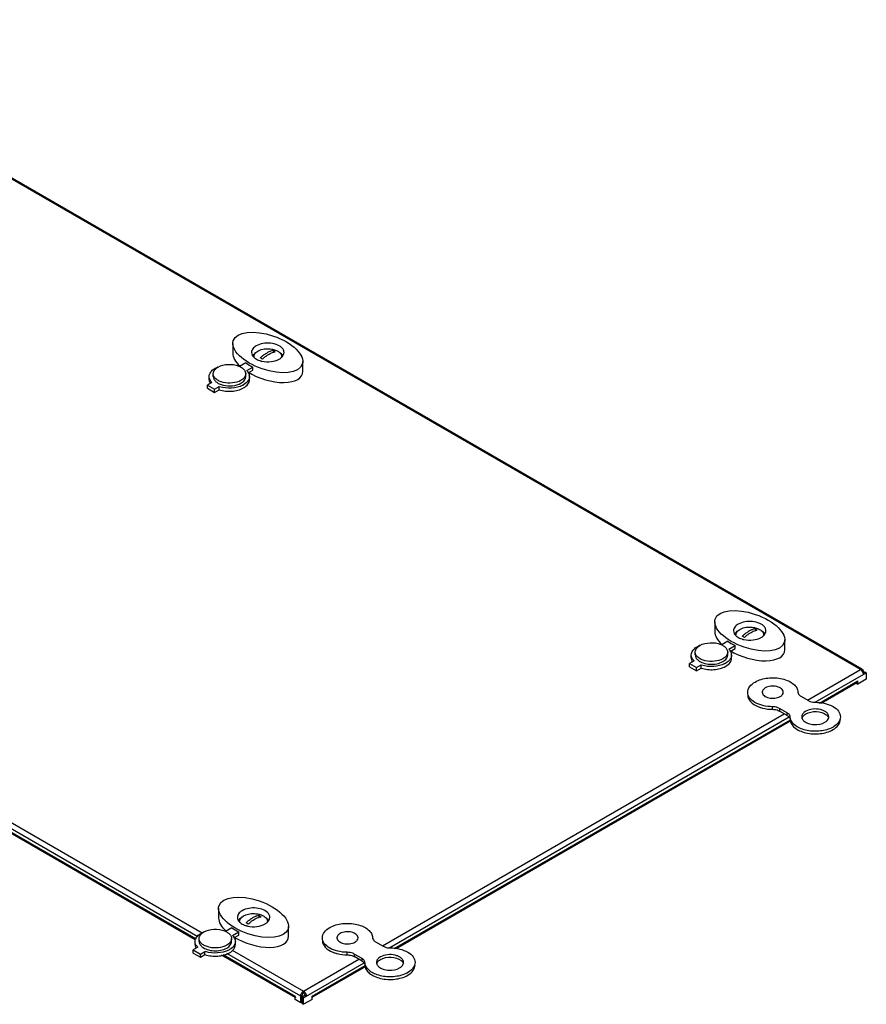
# Model space of a CAD drawing. Header units: millimetres. Extents: x 125 to 970, y 519 to 1010.
# Tile 2 of 2: x 547 to 970, y 519 to 1010. Entities that reach past the tile are written whole.
import ezdxf

# ---------------------------------------------------------------- set-up
doc = ezdxf.new("R2010")
doc.units = ezdxf.units.MM
doc.header["$LTSCALE"] = 99.383382
doc.layers.get('0').update_dxf_attribs({"linetype": 'CONTINUOUS'})

msp = doc.modelspace()

# ---------------------------------------------------------------- linework, layer by layer
at = {"color": 7, "linetype": 'Continuous'}
for p, q in [((966.87, 685.6), (405.78, 1009.54)), ((406.78, 1009.64), (967.52, 685.9)), ((653.66, 848.19), (653.66, 843.29)), ((673.78, 844.61), (673.78, 843.74)), ((660.2, 838.48), (657.07, 836.67)), ((660.61, 834.63), (663.74, 836.44)), ((661.29, 833.45), (663.74, 834.86)), ((663.74, 834.86), (663.74, 836.44)), ((688.59, 834.29), (688.59, 839.19)), ((641.91, 830.11), (641.91, 831.68)), ((643.93, 831.69), (643.93, 833.08)), ((660.13, 831.69), (660.13, 833.08)), ((662.01, 830.11), (662.01, 831.68)), ((643.31, 828.72), (641, 827.39)), ((641, 825.82), (641, 827.39)), ((641, 827.39), (644.53, 825.35)), ((641, 825.82), (644.53, 823.78)), ((644.53, 825.35), (646.84, 826.68)), ((644.53, 823.78), (644.53, 825.35)), ((644.53, 823.78), (646.84, 825.11)), ((646.84, 825.11), (646.84, 826.68)), ((894.08, 709.38), (894.08, 704.48)), ((914.2, 705.81), (914.2, 704.94)), ((900.67, 699.65), (897.56, 697.85)), ((901.09, 695.81), (904.21, 697.61)), ((904.21, 696.03), (904.21, 697.61)), ((929.01, 695.49), (929.01, 700.39)), ((882.39, 691.28), (882.39, 692.85)), ((884.35, 692.89), (884.35, 694.27)), ((900.55, 692.89), (900.55, 694.27)), ((901.77, 694.63), (904.21, 696.03)), ((902.49, 691.28), (902.49, 692.85)), ((883.79, 689.9), (881.48, 688.57)), ((881.48, 688.57), (885.02, 686.52)), ((881.48, 686.99), (881.48, 688.57)), ((885.02, 686.52), (887.32, 687.86)), ((887.32, 686.29), (887.32, 687.86)), ((636.24, 552.34), (410.35, 682.76)), ((413.01, 684.49), (638.48, 554.31)), ((881.48, 686.99), (885.02, 684.95)), ((885.02, 684.95), (885.02, 686.52)), ((885.02, 684.95), (887.32, 686.29)), ((940.43, 670.33), (966.87, 685.6)), ((944.19, 669.23), (969.7, 683.97)), ((966.87, 685.6), (967.87, 685.7)), ((967.87, 685.7), (968.29, 684.78)), ((968.29, 683.97), (968.29, 684.78)), ((968.29, 683.97), (969, 684.37)), ((969, 684.37), (969.7, 683.97)), ((969.7, 683.97), (969.7, 680.7)), ((634.99, 550.75), (407.66, 682)), ((408.45, 682.22), (635.38, 551.21)), ((946.36, 668.86), (965.46, 679.88)), ((965.05, 678.97), (947.26, 668.7)), ((964.75, 678.66), (965.46, 678.25)), ((965.05, 678.97), (965.46, 679.88)), ((969.7, 680.7), (965.46, 678.25)), ((965.46, 678.25), (965.46, 679.88)), ((910.53, 672.94), (910.53, 672.87)), ((937, 672.31), (940.89, 670.06)), ((728.3, 547.86), (928.69, 663.55)), ((922.91, 665.73), (922.91, 667.03)), ((930.28, 663.94), (926.39, 666.19)), ((926.39, 666.19), (926.39, 664.88)), ((930.28, 662.63), (926.39, 664.88)), ((930.28, 662.63), (930.28, 663.94)), ((931.27, 661.77), (732.06, 546.76)), ((734.23, 546.38), (931.84, 660.47)), ((932.13, 659.96), (735.12, 546.22)), ((646.59, 566.5), (646.59, 561.6)), ((666.71, 562.93), (666.71, 562.06)), ((653.15, 556.78), (650.05, 554.99)), ((681.52, 552.61), (681.52, 557.51)), ((634.89, 548.42), (634.89, 550)), ((636.87, 550), (636.87, 551.39)), ((653.07, 550), (653.07, 551.39)), ((653.59, 552.95), (656.69, 554.74)), ((654.27, 551.77), (656.69, 553.17)), ((654.99, 548.42), (654.99, 550)), ((656.69, 553.17), (656.69, 554.74)), ((698.4, 550.47), (698.4, 550.4)), ((636.29, 547.04), (633.98, 545.71)), ((633.98, 545.71), (637.51, 543.67)), ((633.98, 544.14), (633.98, 545.71)), ((653.41, 545.7), (688.98, 525.16)), ((724.87, 549.84), (728.76, 547.59)), ((633.98, 544.14), (637.51, 542.1)), ((637.51, 543.67), (639.82, 545)), ((637.51, 542.1), (637.51, 543.67)), ((637.51, 542.1), (639.82, 543.43)), ((639.82, 543.43), (639.82, 545)), ((684.74, 522.03), (648.08, 543.2)), ((648.86, 543.42), (684.74, 522.71)), ((687.57, 522.71), (650.76, 543.96)), ((688.98, 525.16), (716.56, 541.08)), ((710.78, 543.25), (710.78, 544.56)), ((718.15, 541.47), (714.26, 543.71)), ((714.26, 543.71), (714.26, 542.41)), ((718.15, 540.16), (714.26, 542.41)), ((718.15, 540.16), (718.15, 541.47)), ((688.98, 521.89), (719.14, 539.3)), ((720, 537.49), (693.16, 522)), ((693.23, 522.71), (719.7, 538)), ((685.15, 521.79), (684.74, 522.71)), ((684.74, 521.08), (684.74, 522.71)), ((687.57, 519.44), (684.74, 521.08)), ((687.57, 519.44), (687.57, 522.71)), ((688.28, 519.03), (688.28, 523.12)), ((688.28, 522.3), (689.69, 523.12)), ((688.28, 522.3), (688.98, 521.89)), ((688.98, 524.34), (688.98, 525.16)), ((688.98, 518.63), (688.98, 521.89)), ((693.23, 521.08), (688.98, 518.63)), ((689.69, 523.12), (690.4, 522.71)), ((693.23, 521.08), (693.23, 522.71)), ((688.28, 519.85), (687.57, 519.44)), ((688.28, 519.03), (688.98, 518.63))]:
    msp.add_line(p, q, dxfattribs=at)
for centre, radius, start, end in [((668.55, 834.36), 11.51, 59.9781, 62.9828), ((666.56, 840.11), 3.6, 147.4097, 151.1053), ((666.8, 839.95), 3.88, 142.9493, 147.3964), ((666.47, 841.52), 2.34, 171.1549, 179.9627), ((670.6, 850.23), 11.16, 251.7722, 254.5796), ((680.64, 827.51), 18.85, 133.9583, 134.5669), ((662.18, 830.68), 11.51, 59.9783, 62.9825), ((680.51, 827.65), 18.66, 133.4199, 133.9582), ((680.01, 828.19), 17.92, 130.1339, 133.4396), ((661.66, 829.77), 12.57, 57.1469, 59.9802), ((668.01, 833.42), 12.59, 57.1493, 59.9778), ((674.22, 838.81), 5.57, 48.2181, 50.7649), ((675.78, 841.53), 2.34, 0.0115, 8.2357), ((650.65, 825.42), 11.88, 112.1662, 113.0003), ((670.8, 850.96), 11.92, 254.5766, 257.3632), ((657.65, 831.29), 4.44, 28.4626, 31.4392), ((658.59, 831.67), 3.42, 0.0681, 12.7573), ((651.2, 839.44), 13.48, 251.1531, 252.1048), ((654.17, 836.05), 9.79, 297.4242, 299.9809), ((906.97, 701.3), 3.6, 147.4097, 151.1053), ((907.21, 701.15), 3.88, 142.9493, 147.3964), ((906.89, 702.72), 2.34, 171.1549, 179.9627), ((921.06, 688.71), 18.85, 133.9583, 134.5669), ((920.93, 688.85), 18.66, 133.4199, 133.9582), ((920.43, 689.39), 17.92, 130.1339, 133.4396), ((908.97, 695.56), 11.51, 59.9781, 62.9828), ((908.43, 694.62), 12.59, 57.1493, 59.9778), ((914.64, 700.01), 5.57, 48.2181, 50.7649), ((916.2, 702.72), 2.34, 0.0115, 8.2357), ((891.08, 686.72), 11.74, 112.4183, 113.5705), ((911.02, 711.43), 11.16, 251.7722, 254.5796), ((902.6, 691.88), 11.51, 59.9783, 62.9825), ((911.22, 712.16), 11.92, 254.5766, 257.3632), ((902.07, 690.97), 12.57, 57.1469, 59.9802), ((898.11, 692.45), 4.46, 28.4697, 32.0976), ((899.06, 692.85), 3.43, 0.0808, 13.5346), ((891.68, 700.62), 13.48, 251.1531, 252.1048), ((894.66, 697.23), 9.79, 297.4242, 299.9809), ((965.27, 683.12), 2.97, 39.8331, 46.2786), ((964.95, 682.86), 3.38, 21.5425, 39.8246), ((965.21, 682.95), 3.1, 16.5727, 21.5416), ((919.55, 674.25), 1.76, 171.5167, 180.0268), ((921.54, 681.07), 15.14, 247.1486, 250.092), ((939.76, 662), 2.26, 171.5167, 180.0268), ((940.06, 660.62), 2.58, 156.4298, 161.8779), ((948.73, 662), 2.26, 351.5167, 0.0268), ((947.11, 667.25), 11.95, 298.3984, 299.9924), ((659.49, 558.42), 3.6, 147.4097, 151.1053), ((659.73, 558.26), 3.88, 142.9493, 147.3964), ((659.4, 559.84), 2.34, 171.1549, 179.9627), ((672.94, 546.5), 17.92, 130.1339, 133.4396), ((661.48, 552.67), 11.51, 59.9781, 62.9828), ((660.94, 551.74), 12.59, 57.1493, 59.9778), ((667.15, 557.12), 5.57, 48.2181, 50.7649), ((668.71, 559.84), 2.34, 0.0115, 8.2357), ((663.53, 568.54), 11.16, 251.7722, 254.5796), ((673.57, 545.82), 18.85, 133.9583, 134.5669), ((655.12, 549), 11.51, 59.9783, 62.9825), ((673.44, 545.96), 18.66, 133.4199, 133.9582), ((663.73, 569.27), 11.92, 254.5766, 257.3632), ((654.59, 548.08), 12.57, 57.1469, 59.9802), ((643.59, 543.82), 11.79, 112.3952, 113.3088), ((650.62, 549.61), 4.44, 28.4648, 31.6591), ((651.56, 549.99), 3.42, 0.0722, 13.0163), ((707.41, 551.78), 1.76, 171.5167, 180.0268), ((647.15, 554.37), 9.79, 297.4242, 299.9809), ((644.18, 557.76), 13.48, 251.1531, 252.1048), ((709.41, 558.59), 15.14, 247.1486, 250.092), ((727.63, 539.53), 2.26, 171.5167, 180.0268), ((727.93, 538.14), 2.58, 156.4298, 161.8779), ((736.6, 539.53), 2.26, 351.5167, 0.0268), ((734.98, 544.77), 11.95, 298.3984, 299.9924), ((690.94, 522.39), 3.42, 141.9807, 158.0198), ((688.15, 523.08), 1.52, 38.7353, 46.2646), ((688.38, 522.71), 2.02, 0.0799, 5.2063)]:
    msp.add_arc(centre, radius, start, end, dxfattribs=at)
for centre in [(671.13, 843.69), (911.54, 704.89), (664.06, 562)]:
    msp.add_ellipse(centre, major_axis=(17.24, -5.88), ratio=0.475041, dxfattribs=at)
for centre, start_param, end_param in [((671.13, 838.79), 3.302277, 3.948762), ((671.13, 842.71), -2.08558, -1.847108), ((671.13, 838.79), 4.263027, 6.44387), ((911.54, 699.99), 3.302277, 3.953107), ((911.54, 703.91), -2.082312, -1.843542), ((911.54, 699.99), 4.266989, 6.44387), ((664.06, 557.1), 3.302277, 3.951005), ((664.06, 561.02), -2.084364, -1.84575), ((664.06, 557.1), 4.265361, 6.44387)]:
    msp.add_ellipse(centre, major_axis=(17.24, -5.88), ratio=0.475041, start_param=start_param, end_param=end_param, dxfattribs=at)
for points, knots in [([(665.4, 847), (664.73, 846.61), (663.58, 845.73), (663.03, 844.32), (663.03, 843.69)], [0, 0, 0, 0, 0.550847, 1, 1, 1, 1]), ([(664.15, 841.89), (664.37, 843.29), (666.78, 844.99), (670.04, 845.63), (672.08, 845.57), (673.09, 845.41)], [0, 0, 0, 0, 0.415421, 0.701155, 1, 1, 1, 1]), ([(678.5, 845.62), (677.89, 846.4), (675.96, 847.66), (672.52, 848.46), (668.81, 848.35), (666.41, 847.58), (665.4, 847)], [0, 0, 0, 0, 0.212198, 0.472958, 0.749215, 1, 1, 1, 1]), ([(673.78, 844.61), (673.35, 844.54), (672.78, 844.39), (672.23, 844.19), (672.09, 844.14)], [0, 0, 0, 0, 0.739856, 1, 1, 1, 1]), ([(673.09, 845.41), (673.36, 845.36), (674.4, 845.14), (675.4, 844.77), (676.08, 844.38)], [0, 0, 0, 0, 0.265941, 1, 1, 1, 1]), ([(679.23, 843.69), (679.23, 843.86), (679.16, 844.55), (678.83, 845.2), (678.5, 845.62)], [0, 0, 0, 0, 0.239259, 1, 1, 1, 1]), ([(663.03, 843.69), (663.03, 843.21), (663.32, 842.18), (664.03, 841.4), (664.44, 841.05)], [0, 0, 0, 0, 0.465325, 1, 1, 1, 1]), ([(664.44, 841.05), (664.62, 840.9), (665.43, 840.29), (666.37, 839.87), (667.11, 839.63)], [0, 0, 0, 0, 0.230017, 1, 1, 1, 1]), ([(668.19, 839.33), (669.69, 838.99), (672.69, 838.86), (675.63, 839.67), (676.85, 840.38)], [0, 0, 0, 0, 0.519849, 1, 1, 1, 1]), ([(668.46, 841.89), (668.63, 842.04), (669.31, 842.59), (670.03, 843.08), (670.6, 843.41)], [0, 0, 0, 0, 0.259226, 1, 1, 1, 1]), ([(668.47, 840.33), (668.71, 840.56), (669.64, 841.43), (670.65, 842.19), (671.45, 842.68)], [0, 0, 0, 0, 0.261706, 1, 1, 1, 1]), ([(671.45, 842.68), (671.74, 842.84), (672.8, 843.43), (673.96, 843.85), (674.84, 844)], [0, 0, 0, 0, 0.269466, 1, 1, 1, 1]), ([(676.08, 844.38), (676.35, 844.22), (677.26, 843.62), (677.99, 842.63), (678.1, 841.86)], [0, 0, 0, 0, 0.290756, 1, 1, 1, 1]), ([(642.65, 833.87), (642.78, 834.05), (643.4, 834.81), (644.2, 835.4), (644.85, 835.78)], [0, 0, 0, 0, 0.230038, 1, 1, 1, 1]), ([(643.93, 833.08), (643.93, 833.28), (644.04, 834.17), (644.56, 834.97), (645.05, 835.44)], [0, 0, 0, 0, 0.234092, 1, 1, 1, 1]), ([(645.05, 835.44), (645.14, 835.53), (645.52, 835.88), (645.96, 836.18), (646.31, 836.38)], [0, 0, 0, 0, 0.237676, 1, 1, 1, 1]), ([(646.31, 836.38), (647.8, 837.25), (651.38, 838.06), (654.98, 837.59), (656.65, 836.92)], [0, 0, 0, 0, 0.489694, 1, 1, 1, 1]), ([(656.65, 836.92), (656.84, 836.84), (657.55, 836.53), (658.21, 836.13), (658.65, 835.77)], [0, 0, 0, 0, 0.266265, 1, 1, 1, 1]), ([(658.65, 835.77), (658.8, 835.65), (659.32, 835.18), (659.74, 834.59), (659.93, 834.11)], [0, 0, 0, 0, 0.271933, 1, 1, 1, 1]), ([(641.91, 830.11), (641.91, 829.66), (642.03, 829.05), (642.29, 828.51), (642.37, 828.37)], [0, 0, 0, 0, 0.739534, 1, 1, 1, 1]), ([(643.31, 828.72), (643.18, 828.85), (642.73, 829.33), (642.36, 829.9), (642.18, 830.35)], [0, 0, 0, 0, 0.265673, 1, 1, 1, 1]), ([(657.76, 829.77), (656.51, 829.05), (653.51, 828.23), (649.73, 828.43), (646.95, 829.35), (645.32, 830.34), (644.22, 831.6), (643.94, 832.61), (643.93, 833.08)], [0, 0, 0, 0, 0.269904, 0.561309, 0.695452, 0.813138, 0.912855, 1, 1, 1, 1]), ([(643.93, 831.69), (643.94, 831.22), (644.22, 830.21), (645.32, 828.96), (646.94, 827.96), (649.73, 827.04), (653.51, 826.85), (656.51, 827.66), (657.76, 828.38)], [0, 0, 0, 0, 0.087136, 0.186849, 0.304529, 0.438666, 0.730082, 1, 1, 1, 1]), ([(660.13, 833.08), (660.13, 832.44), (659.58, 831.04), (658.43, 830.16), (657.76, 829.77)], [0, 0, 0, 0, 0.449168, 1, 1, 1, 1]), ([(657.76, 828.38), (658.43, 828.77), (659.58, 829.65), (660.13, 831.06), (660.13, 831.69)], [0, 0, 0, 0, 0.550847, 1, 1, 1, 1]), ([(661.79, 830.47), (661.68, 830.19), (661.07, 828.99), (659.97, 828.1), (659.07, 827.58)], [0, 0, 0, 0, 0.2228, 1, 1, 1, 1]), ([(659.07, 826), (659.9, 826.48), (661.32, 827.58), (662.01, 829.32), (662.01, 830.11)], [0, 0, 0, 0, 0.55081, 1, 1, 1, 1]), ([(646.84, 825.11), (648.87, 824.42), (653.11, 823.98), (657.31, 824.99), (659.07, 826)], [0, 0, 0, 0, 0.513793, 1, 1, 1, 1]), ([(658.68, 827.37), (656.97, 826.48), (653, 825.58), (648.98, 825.99), (647.06, 826.61)], [0, 0, 0, 0, 0.488534, 1, 1, 1, 1]), ([(905.82, 708.19), (905.15, 707.81), (904, 706.93), (903.44, 705.52), (903.44, 704.89)], [0, 0, 0, 0, 0.550847, 1, 1, 1, 1]), ([(918.92, 706.82), (918.31, 707.6), (916.37, 708.85), (912.94, 709.66), (909.23, 709.54), (906.83, 708.78), (905.82, 708.19)], [0, 0, 0, 0, 0.212198, 0.472958, 0.749215, 1, 1, 1, 1]), ([(903.44, 704.89), (903.44, 704.41), (903.74, 703.38), (904.44, 702.6), (904.86, 702.24)], [0, 0, 0, 0, 0.465325, 1, 1, 1, 1]), ([(904.57, 703.09), (904.79, 704.48), (907.2, 706.19), (910.46, 706.82), (912.5, 706.77), (913.5, 706.6)], [0, 0, 0, 0, 0.415421, 0.701155, 1, 1, 1, 1]), ([(904.86, 702.24), (905.04, 702.1), (905.85, 701.49), (906.79, 701.07), (907.53, 700.83)], [0, 0, 0, 0, 0.230017, 1, 1, 1, 1]), ([(908.87, 703.09), (909.05, 703.24), (909.73, 703.79), (910.45, 704.28), (911.01, 704.61)], [0, 0, 0, 0, 0.259226, 1, 1, 1, 1]), ([(908.89, 701.53), (909.13, 701.76), (910.05, 702.62), (911.07, 703.39), (911.87, 703.87)], [0, 0, 0, 0, 0.261706, 1, 1, 1, 1]), ([(911.87, 703.87), (912.15, 704.04), (913.22, 704.63), (914.38, 705.05), (915.26, 705.2)], [0, 0, 0, 0, 0.269466, 1, 1, 1, 1]), ([(914.2, 705.81), (913.77, 705.74), (913.2, 705.59), (912.65, 705.39), (912.51, 705.33)], [0, 0, 0, 0, 0.739856, 1, 1, 1, 1]), ([(913.5, 706.6), (913.78, 706.56), (914.81, 706.34), (915.82, 705.97), (916.49, 705.58)], [0, 0, 0, 0, 0.265941, 1, 1, 1, 1]), ([(916.49, 705.58), (916.77, 705.42), (917.67, 704.82), (918.41, 703.83), (918.52, 703.06)], [0, 0, 0, 0, 0.290756, 1, 1, 1, 1]), ([(919.64, 704.89), (919.64, 705.05), (919.58, 705.75), (919.25, 706.4), (918.92, 706.82)], [0, 0, 0, 0, 0.239259, 1, 1, 1, 1]), ([(885.48, 696.66), (885.57, 696.74), (885.95, 697.09), (886.38, 697.38), (886.72, 697.58)], [0, 0, 0, 0, 0.237896, 1, 1, 1, 1]), ([(886.72, 697.58), (888.22, 698.44), (891.8, 699.26), (895.4, 698.78), (897.07, 698.11)], [0, 0, 0, 0, 0.489694, 1, 1, 1, 1]), ([(897.07, 698.11), (897.26, 698.04), (897.96, 697.73), (898.63, 697.33), (899.07, 696.97)], [0, 0, 0, 0, 0.266265, 1, 1, 1, 1]), ([(908.61, 700.53), (910.11, 700.19), (913.11, 700.06), (916.04, 700.87), (917.27, 701.58)], [0, 0, 0, 0, 0.519849, 1, 1, 1, 1]), ([(883.12, 695.02), (883.25, 695.21), (883.87, 695.98), (884.68, 696.58), (885.33, 696.96)], [0, 0, 0, 0, 0.229856, 1, 1, 1, 1]), ([(884.35, 694.27), (884.35, 694.48), (884.46, 695.38), (884.99, 696.18), (885.48, 696.66)], [0, 0, 0, 0, 0.233878, 1, 1, 1, 1]), ([(898.18, 690.97), (896.93, 690.24), (893.93, 689.43), (890.14, 689.62), (887.36, 690.55), (885.74, 691.54), (884.63, 692.8), (884.35, 693.81), (884.35, 694.27)], [0, 0, 0, 0, 0.269904, 0.561309, 0.695452, 0.813138, 0.912855, 1, 1, 1, 1]), ([(884.35, 692.89), (884.35, 692.4), (884.65, 691.36), (885.37, 690.57), (885.8, 690.22)], [0, 0, 0, 0, 0.464759, 1, 1, 1, 1]), ([(900.55, 694.27), (900.55, 693.64), (900, 692.23), (898.85, 691.35), (898.18, 690.97)], [0, 0, 0, 0, 0.449168, 1, 1, 1, 1]), ([(898.18, 689.58), (898.85, 689.97), (900, 690.85), (900.55, 692.25), (900.55, 692.89)], [0, 0, 0, 0, 0.550847, 1, 1, 1, 1]), ([(899.07, 696.97), (899.22, 696.85), (899.75, 696.37), (900.18, 695.75), (900.37, 695.26)], [0, 0, 0, 0, 0.272517, 1, 1, 1, 1]), ([(882.39, 691.28), (882.39, 690.84), (882.52, 690.23), (882.78, 689.68), (882.85, 689.54)], [0, 0, 0, 0, 0.739534, 1, 1, 1, 1]), ([(883.79, 689.9), (883.66, 690.02), (883.21, 690.5), (882.84, 691.07), (882.66, 691.52)], [0, 0, 0, 0, 0.265673, 1, 1, 1, 1]), ([(885.8, 690.22), (886.55, 689.59), (888.5, 688.64), (892.75, 687.92), (896.28, 688.48), (898.18, 689.58)], [0, 0, 0, 0, 0.226482, 0.489993, 1, 1, 1, 1]), ([(899.16, 688.54), (897.45, 687.65), (893.48, 686.75), (889.46, 687.17), (887.54, 687.79)], [0, 0, 0, 0, 0.488534, 1, 1, 1, 1]), ([(902.27, 691.64), (902.17, 691.36), (901.55, 690.16), (900.45, 689.27), (899.55, 688.75)], [0, 0, 0, 0, 0.2228, 1, 1, 1, 1]), ([(899.55, 687.18), (900.38, 687.66), (901.81, 688.75), (902.49, 690.5), (902.49, 691.28)], [0, 0, 0, 0, 0.55081, 1, 1, 1, 1]), ([(887.32, 686.29), (889.35, 685.6), (893.6, 685.15), (897.79, 686.17), (899.55, 687.18)], [0, 0, 0, 0, 0.513793, 1, 1, 1, 1]), ([(910.53, 674.25), (910.53, 675.22), (911.38, 677.4), (913.16, 678.76), (914.2, 679.35)], [0, 0, 0, 0, 0.449179, 1, 1, 1, 1]), ([(914.2, 679.35), (916.12, 680.46), (920.72, 681.71), (926.54, 681.43), (930.83, 680.02), (933.34, 678.51), (935.06, 676.59), (935.52, 675.04), (935.53, 674.32)], [0, 0, 0, 0, 0.269398, 0.560529, 0.694752, 0.812693, 0.912737, 1, 1, 1, 1]), ([(922.91, 667.03), (921.31, 667.04), (918.27, 667.39), (914.28, 668.86), (911.38, 671.13), (910.53, 673.28), (910.53, 674.25)], [0, 0, 0, 0, 0.307579, 0.584795, 0.813297, 1, 1, 1, 1]), ([(910.53, 672.87), (910.56, 671.7), (911.88, 669.07), (914.27, 667.7), (915.66, 667.11)], [0, 0, 0, 0, 0.437488, 1, 1, 1, 1]), ([(917.78, 674.25), (917.78, 673.62), (918.44, 672.6), (919.73, 671.84), (921.54, 671.23), (923.99, 671.11), (925.93, 671.64), (926.75, 672.11)], [0, 0, 0, 0, 0.18327, 0.301468, 0.436195, 0.728894, 1, 1, 1, 1]), ([(919.32, 676.39), (919.12, 676.27), (918.44, 675.82), (917.89, 675.09), (917.8, 674.51)], [0, 0, 0, 0, 0.290194, 1, 1, 1, 1]), ([(928.28, 674.25), (928.28, 674.88), (927.63, 675.89), (926.33, 676.66), (924.53, 677.27), (922.08, 677.39), (920.13, 676.86), (919.32, 676.39)], [0, 0, 0, 0, 0.18327, 0.301468, 0.436195, 0.728894, 1, 1, 1, 1]), ([(926.75, 672.11), (927.18, 672.36), (927.93, 672.93), (928.28, 673.84), (928.28, 674.25)], [0, 0, 0, 0, 0.550847, 1, 1, 1, 1]), ([(935.53, 674.32), (935.54, 673.94), (935.89, 673.08), (936.59, 672.55), (937, 672.31)], [0, 0, 0, 0, 0.449567, 1, 1, 1, 1]), ([(940.89, 670.06), (941.13, 669.93), (942.22, 669.42), (943.45, 669.22), (944.38, 669.22)], [0, 0, 0, 0, 0.22918, 1, 1, 1, 1]), ([(944.38, 669.22), (945.97, 669.21), (949.01, 668.86), (953, 667.39), (955.91, 665.13), (956.75, 662.97), (956.75, 662)], [0, 0, 0, 0, 0.307579, 0.584795, 0.813297, 1, 1, 1, 1]), ([(916.39, 666.83), (916.88, 666.65), (919, 666), (921.22, 665.74), (922.91, 665.73)], [0, 0, 0, 0, 0.23912, 1, 1, 1, 1]), ([(926.39, 666.19), (926.15, 666.33), (925.06, 666.83), (923.83, 667.03), (922.91, 667.03)], [0, 0, 0, 0, 0.22918, 1, 1, 1, 1]), ([(922.91, 665.73), (923.23, 665.72), (924.43, 665.65), (925.63, 665.32), (926.39, 664.88)], [0, 0, 0, 0, 0.267206, 1, 1, 1, 1]), ([(931.75, 661.93), (931.75, 662.07), (931.66, 662.66), (931.28, 663.18), (930.93, 663.48)], [0, 0, 0, 0, 0.231453, 1, 1, 1, 1]), ([(938.53, 664.08), (938.4, 663.95), (937.93, 663.46), (937.59, 662.82), (937.52, 662.34)], [0, 0, 0, 0, 0.275745, 1, 1, 1, 1]), ([(937.7, 661.65), (937.78, 661.82), (938.2, 662.57), (938.9, 663.12), (939.47, 663.45)], [0, 0, 0, 0, 0.224006, 1, 1, 1, 1]), ([(951, 662), (951, 662.39), (950.76, 663.23), (949.84, 664.28), (948.49, 665.1), (946.17, 665.88), (943.02, 666.04), (940.52, 665.36), (939.47, 664.76)], [0, 0, 0, 0, 0.087136, 0.186849, 0.304529, 0.438666, 0.730082, 1, 1, 1, 1]), ([(939.47, 663.45), (941.05, 664.36), (944.73, 664.96), (948.42, 664.04), (949.76, 662.94)], [0, 0, 0, 0, 0.512297, 1, 1, 1, 1]), ([(949.76, 662.94), (949.9, 662.83), (950.4, 662.38), (950.78, 661.78), (950.91, 661.31)], [0, 0, 0, 0, 0.275442, 1, 1, 1, 1]), ([(930.28, 662.63), (930.69, 662.4), (931.4, 661.86), (931.74, 661.01), (931.75, 660.62)], [0, 0, 0, 0, 0.550433, 1, 1, 1, 1]), ([(931.75, 660.62), (931.76, 659.9), (932.22, 658.35), (933.94, 656.44), (936.45, 654.92), (940.74, 653.51), (946.56, 653.23), (951.16, 654.48), (953.09, 655.59)], [0, 0, 0, 0, 0.087263, 0.187307, 0.305248, 0.439471, 0.730602, 1, 1, 1, 1]), ([(952.8, 656.74), (950.98, 655.75), (946.73, 654.61), (941.32, 654.77), (937.23, 655.93), (934.13, 657.48), (932.29, 659.44), (931.9, 660.88)], [0, 0, 0, 0, 0.265665, 0.55228, 0.686964, 0.80799, 1, 1, 1, 1]), ([(937.59, 661.37), (937.63, 661.23), (937.87, 660.61), (938.32, 660.1), (938.7, 659.78)], [0, 0, 0, 0, 0.230601, 1, 1, 1, 1]), ([(938.7, 659.78), (939.33, 659.26), (940.96, 658.47), (944.5, 657.86), (947.44, 658.33), (949.02, 659.25)], [0, 0, 0, 0, 0.226482, 0.489993, 1, 1, 1, 1]), ([(949.02, 659.25), (949.25, 659.38), (950.02, 659.88), (950.67, 660.64), (950.88, 661.27)], [0, 0, 0, 0, 0.283766, 1, 1, 1, 1]), ([(953.09, 655.59), (954.12, 656.19), (955.9, 657.55), (956.75, 659.72), (956.75, 660.7)], [0, 0, 0, 0, 0.550741, 1, 1, 1, 1]), ([(956.5, 660.59), (956.38, 660.23), (955.63, 658.69), (954.23, 657.56), (953.09, 656.9)], [0, 0, 0, 0, 0.22246, 1, 1, 1, 1]), ([(658.33, 565.31), (657.66, 564.92), (656.51, 564.04), (655.96, 562.63), (655.96, 562)], [0, 0, 0, 0, 0.550847, 1, 1, 1, 1]), ([(671.43, 563.93), (670.82, 564.71), (668.89, 565.97), (665.45, 566.77), (661.74, 566.66), (659.34, 565.89), (658.33, 565.31)], [0, 0, 0, 0, 0.212198, 0.472958, 0.749215, 1, 1, 1, 1]), ([(655.96, 562), (655.96, 561.53), (656.25, 560.49), (656.96, 559.71), (657.37, 559.36)], [0, 0, 0, 0, 0.465325, 1, 1, 1, 1]), ([(657.09, 560.2), (657.3, 561.6), (659.71, 563.31), (662.97, 563.94), (665.01, 563.89), (666.02, 563.72)], [0, 0, 0, 0, 0.415421, 0.701155, 1, 1, 1, 1]), ([(661.39, 560.2), (661.56, 560.35), (662.24, 560.9), (662.97, 561.4), (663.53, 561.72)], [0, 0, 0, 0, 0.259226, 1, 1, 1, 1]), ([(661.41, 558.64), (661.64, 558.87), (662.57, 559.74), (663.58, 560.51), (664.39, 560.99)], [0, 0, 0, 0, 0.261706, 1, 1, 1, 1]), ([(664.39, 560.99), (664.67, 561.16), (665.73, 561.74), (666.89, 562.17), (667.77, 562.32)], [0, 0, 0, 0, 0.269466, 1, 1, 1, 1]), ([(666.71, 562.93), (666.28, 562.86), (665.71, 562.71), (665.17, 562.5), (665.02, 562.45)], [0, 0, 0, 0, 0.739856, 1, 1, 1, 1]), ([(666.02, 563.72), (666.29, 563.67), (667.33, 563.46), (668.34, 563.08), (669.01, 562.7)], [0, 0, 0, 0, 0.265941, 1, 1, 1, 1]), ([(669.01, 562.7), (669.28, 562.54), (670.19, 561.93), (670.92, 560.94), (671.03, 560.17)], [0, 0, 0, 0, 0.290756, 1, 1, 1, 1]), ([(672.16, 562), (672.16, 562.17), (672.09, 562.86), (671.76, 563.52), (671.43, 563.93)], [0, 0, 0, 0, 0.239259, 1, 1, 1, 1]), ([(639.24, 554.69), (640.73, 555.56), (644.31, 556.37), (647.91, 555.9), (649.59, 555.23)], [0, 0, 0, 0, 0.489694, 1, 1, 1, 1]), ([(649.59, 555.23), (649.78, 555.15), (650.48, 554.84), (651.14, 554.44), (651.58, 554.09)], [0, 0, 0, 0, 0.266265, 1, 1, 1, 1]), ([(657.37, 559.36), (657.55, 559.21), (658.36, 558.61), (659.3, 558.19), (660.04, 557.94)], [0, 0, 0, 0, 0.230017, 1, 1, 1, 1]), ([(661.12, 557.64), (662.62, 557.31), (665.62, 557.18), (668.56, 557.99), (669.78, 558.7)], [0, 0, 0, 0, 0.519849, 1, 1, 1, 1]), ([(698.4, 551.78), (698.4, 552.75), (699.25, 554.92), (701.03, 556.28), (702.06, 556.88)], [0, 0, 0, 0, 0.449179, 1, 1, 1, 1]), ([(702.06, 556.88), (703.99, 557.99), (708.59, 559.24), (714.41, 558.96), (718.7, 557.55), (721.21, 556.03), (722.93, 554.12), (723.39, 552.57), (723.4, 551.85)], [0, 0, 0, 0, 0.269398, 0.560529, 0.694752, 0.812693, 0.912737, 1, 1, 1, 1]), ([(716.15, 551.78), (716.15, 552.41), (715.5, 553.42), (714.2, 554.18), (712.4, 554.79), (709.94, 554.91), (708, 554.39), (707.19, 553.92)], [0, 0, 0, 0, 0.18327, 0.301468, 0.436195, 0.728894, 1, 1, 1, 1]), ([(635.61, 552.16), (635.74, 552.34), (636.36, 553.11), (637.17, 553.72), (637.83, 554.1)], [0, 0, 0, 0, 0.229761, 1, 1, 1, 1]), ([(636.87, 551.39), (636.87, 551.6), (636.97, 552.5), (637.51, 553.3), (638.01, 553.78)], [0, 0, 0, 0, 0.233747, 1, 1, 1, 1]), ([(650.69, 548.08), (649.44, 547.36), (646.44, 546.55), (642.66, 546.74), (639.88, 547.67), (638.25, 548.66), (637.15, 549.91), (636.87, 550.92), (636.87, 551.39)], [0, 0, 0, 0, 0.269904, 0.561309, 0.695452, 0.813138, 0.912855, 1, 1, 1, 1]), ([(636.87, 550), (636.87, 549.52), (637.17, 548.47), (637.89, 547.69), (638.31, 547.33)], [0, 0, 0, 0, 0.464759, 1, 1, 1, 1]), ([(638.01, 553.78), (638.09, 553.87), (638.47, 554.21), (638.9, 554.5), (639.24, 554.69)], [0, 0, 0, 0, 0.23803, 1, 1, 1, 1]), ([(653.07, 551.39), (653.07, 550.76), (652.51, 549.35), (651.36, 548.47), (650.69, 548.08)], [0, 0, 0, 0, 0.449168, 1, 1, 1, 1]), ([(650.69, 546.69), (651.36, 547.08), (652.51, 547.96), (653.07, 549.37), (653.07, 550)], [0, 0, 0, 0, 0.550847, 1, 1, 1, 1]), ([(651.58, 554.09), (651.73, 553.96), (652.26, 553.49), (652.68, 552.89), (652.87, 552.41)], [0, 0, 0, 0, 0.27215, 1, 1, 1, 1]), ([(710.78, 544.56), (709.18, 544.57), (706.14, 544.91), (702.15, 546.39), (699.25, 548.65), (698.4, 550.81), (698.4, 551.78)], [0, 0, 0, 0, 0.307579, 0.584795, 0.813297, 1, 1, 1, 1]), ([(698.4, 550.4), (698.42, 549.23), (699.75, 546.6), (702.14, 545.23), (703.53, 544.64)], [0, 0, 0, 0, 0.437488, 1, 1, 1, 1]), ([(705.65, 551.78), (705.65, 551.14), (706.31, 550.13), (707.6, 549.37), (709.41, 548.76), (711.86, 548.64), (713.8, 549.16), (714.62, 549.63)], [0, 0, 0, 0, 0.18327, 0.301468, 0.436195, 0.728894, 1, 1, 1, 1]), ([(707.19, 553.92), (706.98, 553.8), (706.31, 553.35), (705.76, 552.61), (705.67, 552.04)], [0, 0, 0, 0, 0.290194, 1, 1, 1, 1]), ([(714.62, 549.63), (715.05, 549.88), (715.8, 550.45), (716.15, 551.37), (716.15, 551.78)], [0, 0, 0, 0, 0.550847, 1, 1, 1, 1]), ([(723.4, 551.85), (723.41, 551.46), (723.76, 550.61), (724.46, 550.07), (724.87, 549.84)], [0, 0, 0, 0, 0.449567, 1, 1, 1, 1]), ([(634.89, 548.42), (634.89, 547.98), (635.01, 547.37), (635.27, 546.83), (635.35, 546.69)], [0, 0, 0, 0, 0.739534, 1, 1, 1, 1]), ([(636.29, 547.04), (636.16, 547.17), (635.71, 547.65), (635.34, 548.22), (635.16, 548.67)], [0, 0, 0, 0, 0.265673, 1, 1, 1, 1]), ([(638.31, 547.33), (639.06, 546.71), (641.02, 545.76), (645.26, 545.03), (648.79, 545.59), (650.69, 546.69)], [0, 0, 0, 0, 0.226482, 0.489993, 1, 1, 1, 1]), ([(651.66, 545.68), (649.95, 544.79), (645.98, 543.9), (641.96, 544.31), (640.04, 544.93)], [0, 0, 0, 0, 0.488534, 1, 1, 1, 1]), ([(654.77, 548.79), (654.66, 548.51), (654.05, 547.3), (652.95, 546.41), (652.05, 545.89)], [0, 0, 0, 0, 0.2228, 1, 1, 1, 1]), ([(652.05, 544.32), (652.88, 544.8), (654.3, 545.9), (654.99, 547.64), (654.99, 548.42)], [0, 0, 0, 0, 0.55081, 1, 1, 1, 1]), ([(728.76, 547.59), (729, 547.45), (730.09, 546.94), (731.32, 546.75), (732.24, 546.75)], [0, 0, 0, 0, 0.22918, 1, 1, 1, 1]), ([(732.24, 546.75), (733.84, 546.74), (736.88, 546.39), (740.87, 544.91), (743.77, 542.65), (744.62, 540.5), (744.62, 539.53)], [0, 0, 0, 0, 0.307579, 0.584795, 0.813297, 1, 1, 1, 1]), ([(639.82, 543.43), (641.85, 542.74), (646.09, 542.3), (650.29, 543.31), (652.05, 544.32)], [0, 0, 0, 0, 0.513793, 1, 1, 1, 1]), ([(704.25, 544.36), (704.75, 544.18), (706.87, 543.53), (709.09, 543.26), (710.78, 543.25)], [0, 0, 0, 0, 0.23912, 1, 1, 1, 1]), ([(714.26, 543.71), (714.02, 543.85), (712.93, 544.36), (711.7, 544.55), (710.78, 544.56)], [0, 0, 0, 0, 0.22918, 1, 1, 1, 1]), ([(710.78, 543.25), (711.1, 543.25), (712.29, 543.18), (713.5, 542.85), (714.26, 542.41)], [0, 0, 0, 0, 0.267206, 1, 1, 1, 1]), ([(718.15, 540.16), (718.56, 539.92), (719.26, 539.39), (719.61, 538.53), (719.62, 538.15)], [0, 0, 0, 0, 0.550433, 1, 1, 1, 1]), ([(719.62, 539.45), (719.61, 539.59), (719.53, 540.19), (719.14, 540.7), (718.8, 541.01)], [0, 0, 0, 0, 0.231453, 1, 1, 1, 1]), ([(726.4, 541.6), (726.26, 541.48), (725.79, 540.99), (725.46, 540.35), (725.39, 539.86)], [0, 0, 0, 0, 0.275745, 1, 1, 1, 1]), ([(725.57, 539.17), (725.65, 539.35), (726.07, 540.09), (726.77, 540.65), (727.34, 540.98)], [0, 0, 0, 0, 0.224006, 1, 1, 1, 1]), ([(738.87, 539.53), (738.87, 539.92), (738.63, 540.76), (737.71, 541.8), (736.36, 542.63), (734.04, 543.4), (730.88, 543.56), (728.39, 542.89), (727.34, 542.28)], [0, 0, 0, 0, 0.087136, 0.186849, 0.304529, 0.438666, 0.730082, 1, 1, 1, 1]), ([(727.34, 540.98), (728.92, 541.89), (732.6, 542.49), (736.29, 541.57), (737.63, 540.47)], [0, 0, 0, 0, 0.512297, 1, 1, 1, 1]), ([(737.63, 540.47), (737.77, 540.35), (738.27, 539.9), (738.65, 539.31), (738.78, 538.84)], [0, 0, 0, 0, 0.275442, 1, 1, 1, 1]), ([(719.62, 538.15), (719.63, 537.43), (720.09, 535.88), (721.81, 533.96), (724.32, 532.45), (728.61, 531.04), (734.43, 530.76), (739.03, 532.01), (740.96, 533.12)], [0, 0, 0, 0, 0.087263, 0.187307, 0.305248, 0.439471, 0.730602, 1, 1, 1, 1]), ([(740.67, 534.26), (738.85, 533.28), (734.59, 532.13), (729.18, 532.3), (725.1, 533.46), (722, 535.01), (720.16, 536.97), (719.77, 538.41)], [0, 0, 0, 0, 0.265665, 0.55228, 0.686964, 0.80799, 1, 1, 1, 1]), ([(725.46, 538.9), (725.5, 538.75), (725.73, 538.14), (726.19, 537.63), (726.57, 537.31)], [0, 0, 0, 0, 0.230601, 1, 1, 1, 1]), ([(726.57, 537.31), (727.2, 536.79), (728.82, 535.99), (732.36, 535.39), (735.3, 535.86), (736.89, 536.77)], [0, 0, 0, 0, 0.226482, 0.489993, 1, 1, 1, 1]), ([(736.89, 536.77), (737.12, 536.9), (737.88, 537.41), (738.54, 538.17), (738.75, 538.79)], [0, 0, 0, 0, 0.283766, 1, 1, 1, 1]), ([(740.96, 533.12), (741.99, 533.72), (743.77, 535.08), (744.62, 537.25), (744.62, 538.22)], [0, 0, 0, 0, 0.550741, 1, 1, 1, 1]), ([(744.37, 538.11), (744.25, 537.76), (743.5, 536.22), (742.1, 535.09), (740.96, 534.43)], [0, 0, 0, 0, 0.22246, 1, 1, 1, 1]), ([(688.98, 524.34), (688.9, 524.3), (688.59, 524.05), (688.38, 523.69), (688.31, 523.39)], [0, 0, 0, 0, 0.231594, 1, 1, 1, 1]), ([(689.69, 523.12), (689.69, 523.19), (689.65, 523.52), (689.5, 523.83), (689.34, 524.03)], [0, 0, 0, 0, 0.228756, 1, 1, 1, 1])]:
    msp.add_open_spline(points, degree=3, knots=knots, dxfattribs=at)
for points in [[(663.7, 842.29), (663.8, 842.43), (663.91, 842.56), (664.03, 842.68)], [(664.03, 842.68), (664.31, 842.97), (664.62, 843.22), (664.95, 843.45)], [(672.09, 844.14), (671.58, 843.93), (671.08, 843.68), (670.6, 843.41)], [(676.85, 840.38), (677.24, 840.61), (677.62, 840.87), (677.95, 841.17)], [(676.93, 843.69), (677.21, 843.52), (677.49, 843.33), (677.74, 843.12)], [(677.93, 842.96), (678.18, 842.74), (678.41, 842.49), (678.6, 842.23)], [(677.95, 841.17), (678.09, 841.3), (678.22, 841.43), (678.35, 841.57)], [(678.35, 841.57), (678.56, 841.81), (678.75, 842.08), (678.89, 842.36)], [(678.89, 842.36), (679.1, 842.77), (679.23, 843.23), (679.23, 843.69)], [(644.85, 835.78), (645.22, 836), (645.61, 836.18), (646.01, 836.35)], [(641.91, 831.68), (641.91, 832.12), (642, 832.57), (642.17, 832.99)], [(642.18, 830.35), (642.01, 830.77), (641.91, 831.23), (641.91, 831.68)], [(642.17, 832.99), (642.29, 833.3), (642.46, 833.59), (642.65, 833.87)], [(659.93, 834.11), (660.06, 833.79), (660.13, 833.43), (660.13, 833.08)], [(660.61, 834.63), (660.92, 834.32), (661.21, 833.98), (661.44, 833.61)], [(661.55, 833.41), (661.72, 833.1), (661.85, 832.77), (661.92, 832.43)], [(662.01, 831.68), (662.01, 831.27), (661.93, 830.85), (661.79, 830.47)], [(904.12, 703.49), (904.22, 703.62), (904.33, 703.76), (904.45, 703.88)], [(904.45, 703.88), (904.73, 704.17), (905.04, 704.42), (905.36, 704.64)], [(912.51, 705.33), (911.99, 705.13), (911.49, 704.88), (911.01, 704.61)], [(917.27, 701.58), (917.66, 701.81), (918.03, 702.07), (918.37, 702.37)], [(917.35, 704.88), (917.63, 704.72), (917.9, 704.53), (918.16, 704.32)], [(918.35, 704.16), (918.59, 703.94), (918.82, 703.69), (919.02, 703.42)], [(918.37, 702.37), (918.51, 702.49), (918.64, 702.63), (918.76, 702.77)], [(918.76, 702.77), (918.98, 703.01), (919.16, 703.27), (919.31, 703.56)], [(919.31, 703.56), (919.52, 703.96), (919.64, 704.43), (919.64, 704.89)], [(885.33, 696.96), (885.67, 697.15), (886.02, 697.32), (886.38, 697.48)], [(882.39, 692.85), (882.39, 693.29), (882.48, 693.73), (882.64, 694.14)], [(882.66, 691.52), (882.49, 691.94), (882.39, 692.4), (882.39, 692.85)], [(882.64, 694.14), (882.76, 694.45), (882.93, 694.75), (883.12, 695.02)], [(900.37, 695.26), (900.49, 694.95), (900.55, 694.61), (900.55, 694.27)], [(901.09, 695.81), (901.39, 695.51), (901.67, 695.18), (901.89, 694.83)], [(902.03, 694.58), (902.19, 694.29), (902.32, 693.97), (902.39, 693.65)], [(902.49, 692.85), (902.49, 692.44), (902.41, 692.03), (902.27, 691.64)], [(967.31, 685.26), (967.18, 685.39), (967.03, 685.51), (966.87, 685.6)], [(968.29, 683.15), (968.29, 683.38), (968.25, 683.61), (968.18, 683.84)], [(930.93, 663.48), (930.73, 663.65), (930.51, 663.81), (930.28, 663.94)], [(939.47, 664.76), (939.14, 664.56), (938.82, 664.34), (938.53, 664.08)], [(931.9, 660.88), (931.81, 661.22), (931.75, 661.58), (931.75, 661.93)], [(937.5, 662), (937.5, 661.79), (937.53, 661.58), (937.59, 661.37)], [(950.88, 661.27), (950.92, 661.4), (950.95, 661.53), (950.97, 661.67)], [(956.75, 662), (956.75, 661.52), (956.66, 661.04), (956.5, 660.59)], [(656.63, 560.6), (656.73, 560.74), (656.85, 560.87), (656.96, 560.99)], [(656.96, 560.99), (657.24, 561.28), (657.55, 561.54), (657.88, 561.76)], [(665.02, 562.45), (664.51, 562.24), (664.01, 562), (663.53, 561.72)], [(669.86, 562), (670.14, 561.83), (670.42, 561.64), (670.67, 561.43)], [(670.86, 561.27), (671.11, 561.05), (671.34, 560.81), (671.53, 560.54)], [(670.88, 559.48), (671.02, 559.61), (671.15, 559.74), (671.28, 559.88)], [(671.28, 559.88), (671.49, 560.12), (671.68, 560.39), (671.82, 560.67)], [(671.82, 560.67), (672.03, 561.08), (672.16, 561.55), (672.16, 562)], [(669.78, 558.7), (670.17, 558.92), (670.55, 559.18), (670.88, 559.48)], [(634.89, 550), (634.89, 550.43), (634.98, 550.87), (635.14, 551.27)], [(635.16, 548.67), (634.99, 549.08), (634.89, 549.54), (634.89, 550)], [(635.14, 551.27), (635.26, 551.59), (635.42, 551.88), (635.61, 552.16)], [(637.83, 554.1), (638.19, 554.3), (638.55, 554.48), (638.93, 554.65)], [(652.87, 552.41), (652.99, 552.09), (653.06, 551.73), (653.07, 551.39)], [(653.59, 552.95), (653.9, 552.65), (654.18, 552.31), (654.41, 551.94)], [(654.53, 551.73), (654.7, 551.42), (654.82, 551.1), (654.9, 550.76)], [(654.99, 550), (654.99, 549.59), (654.91, 549.17), (654.77, 548.79)], [(718.8, 541.01), (718.6, 541.18), (718.38, 541.33), (718.15, 541.47)], [(727.34, 542.28), (727.01, 542.09), (726.69, 541.86), (726.4, 541.6)], [(719.77, 538.41), (719.68, 538.75), (719.62, 539.1), (719.62, 539.45)], [(725.37, 539.53), (725.37, 539.32), (725.4, 539.1), (725.46, 538.9)], [(738.75, 538.79), (738.79, 538.92), (738.82, 539.06), (738.84, 539.19)], [(744.62, 539.53), (744.62, 539.05), (744.53, 538.57), (744.37, 538.11)], [(687.57, 522.71), (687.57, 522.89), (687.6, 523.08), (687.64, 523.26)], [(687.64, 523.26), (687.67, 523.4), (687.72, 523.54), (687.77, 523.67)], [(688.25, 524.5), (688.34, 524.61), (688.44, 524.72), (688.54, 524.82)], [(688.31, 523.39), (688.29, 523.3), (688.28, 523.21), (688.28, 523.12)], [(688.54, 524.82), (688.68, 524.95), (688.82, 525.07), (688.98, 525.16)], [(688.98, 525.16), (689.14, 525.07), (689.29, 524.95), (689.42, 524.82)], [(689.2, 524.17), (689.14, 524.24), (689.06, 524.3), (688.98, 524.34)], [(689.42, 524.82), (689.53, 524.72), (689.63, 524.61), (689.72, 524.5)], [(689.72, 524.5), (690, 524.14), (690.22, 523.71), (690.33, 523.26)], [(690.33, 523.26), (690.36, 523.14), (690.38, 523.01), (690.39, 522.89)]]:
    msp.add_open_spline(points, degree=3, dxfattribs=at)

doc.saveas('drawing.dxf')
